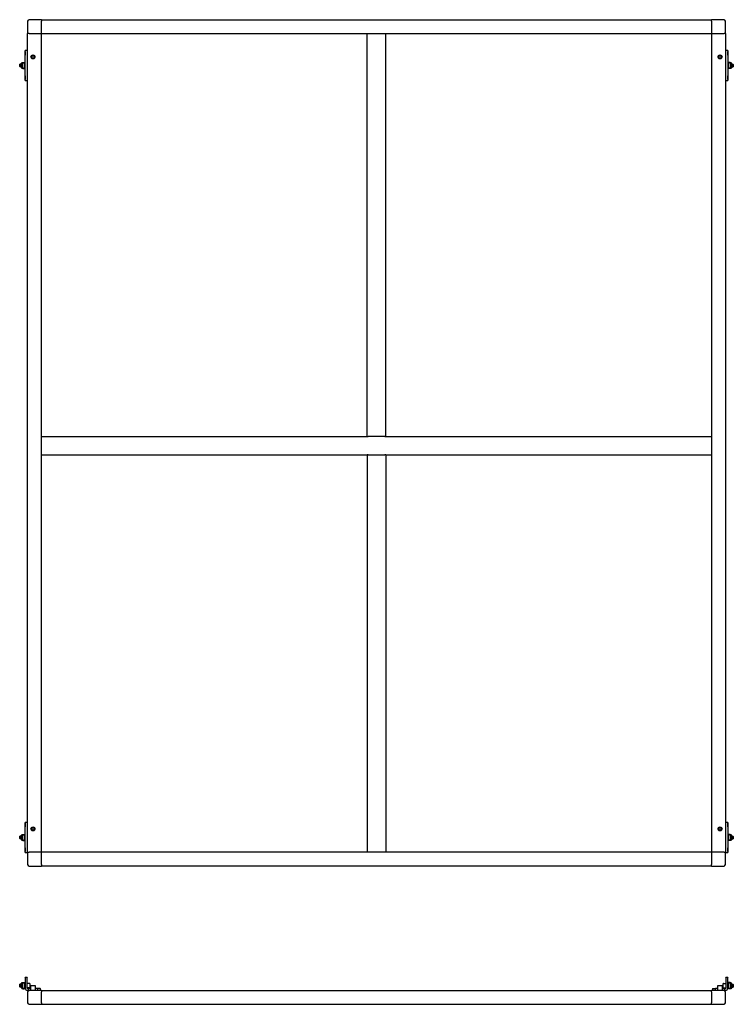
# Model space of a CAD drawing. Header units: millimetres. Extents: x 374 to 1908, y 463 to 2580.
import ezdxf

# ---------------------------------------------------------------- set-up
doc = ezdxf.new("R2010")
doc.units = ezdxf.units.MM
doc.header["$LTSCALE"] = 10
doc.layers.add('VISIBILE', color=7, linetype='Continuous', lineweight=30)

msp = doc.modelspace()

# ---------------------------------------------------------------- linework, layer by layer
at = {"layer": 'VISIBILE'}
for p, q in [((391.4, 2576.8), (391.4, 2549.8)), ((421.4, 2579.8), (394.4, 2579.8)), ((421.4, 2579.8), (421.4, 2576.8)), ((421.4, 2579.8), (1861.4, 2579.8)), ((421.4, 2579.8), (421.4, 2576.8)), ((421.4, 2550.5), (421.4, 2576.8)), ((421.4, 2552.8), (421.4, 2576.8)), ((1861.4, 2576.8), (1861.4, 2579.8)), ((1888.4, 2579.8), (1861.4, 2579.8)), ((1861.4, 2576.8), (1861.4, 2579.8)), ((1861.4, 2576.8), (1861.4, 2550.5)), ((1861.4, 2576.8), (1861.4, 2552.8)), ((1891.4, 2549.8), (1891.4, 2576.8)), ((394.4, 2549.8), (391.4, 2549.8)), ((394.4, 2549.8), (391.4, 2549.8)), ((391.4, 789.8), (391.4, 2549.8)), ((394.4, 2549.8), (420.7, 2549.8)), ((394.4, 2549.8), (418.4, 2549.8)), ((420.7, 2550.5), (421.4, 2550.5)), ((420.7, 2550.5), (421.4, 2549.8)), ((420.7, 2549.8), (420.7, 2550.5)), ((421.4, 2549.8), (420.7, 2549.8)), ((421.4, 2550.5), (421.4, 2549.8)), ((421.4, 789.8), (421.4, 2549.8)), ((421.4, 2549.8), (1861.4, 2549.8)), ((1121.4, 1683.8), (1121.4, 2549.8)), ((1123.4, 2549.8), (1159.4, 2549.8)), ((1161.4, 1683.8), (1161.4, 2549.8)), ((1861.4, 2549.8), (1861.4, 2550.5)), ((1862.1, 2550.5), (1861.4, 2549.8)), ((1861.4, 2550.5), (1862.1, 2550.5)), ((1862.1, 2549.8), (1861.4, 2549.8)), ((1861.4, 2549.8), (1861.4, 789.8)), ((1862.1, 2550.5), (1862.1, 2549.8)), ((1862.1, 2549.8), (1888.4, 2549.8)), ((1864.4, 2549.8), (1888.4, 2549.8)), ((1891.4, 2549.8), (1888.4, 2549.8)), ((1891.4, 2549.8), (1888.4, 2549.8)), ((1891.4, 2549.8), (1891.4, 789.8)), ((385.9, 2511.7), (385.9, 2503.8)), ((386.4, 2511.7), (385.9, 2511.7)), ((386.4, 2503.8), (385.9, 2503.8)), ((386.4, 2448.8), (386.4, 2513.8)), ((390.9, 2513.8), (386.4, 2513.8)), ((390.9, 2513.8), (391.4, 2513.8)), ((400.5, 2500.8), (401.9, 2502.2)), ((400.5, 2498.8), (400.5, 2500.8)), ((401.9, 2497.3), (400.5, 2498.8)), ((401.9, 2502.2), (403.9, 2502.2)), ((403.9, 2502.2), (405.3, 2500.8)), ((405.3, 2498.8), (403.9, 2497.3)), ((405.3, 2500.8), (405.3, 2498.8)), ((1877.5, 2500.8), (1878.9, 2502.2)), ((1877.5, 2498.8), (1877.5, 2500.8)), ((1878.9, 2497.3), (1877.5, 2498.8)), ((1878.9, 2502.2), (1880.9, 2502.2)), ((1880.9, 2502.2), (1882.3, 2500.8)), ((1882.3, 2498.8), (1880.9, 2497.3)), ((1882.3, 2500.8), (1882.3, 2498.8)), ((1891.4, 2513.8), (1891.9, 2513.8)), ((1896.4, 2513.8), (1891.9, 2513.8)), ((1896.4, 2513.8), (1896.4, 2448.8)), ((1896.4, 2511.7), (1896.9, 2511.7)), ((1896.4, 2503.8), (1896.9, 2503.8)), ((1896.9, 2503.8), (1896.9, 2511.7)), ((374.4, 2483.6), (375, 2484.3)), ((374.4, 2478.9), (374.4, 2483.6)), ((374.4, 2478.9), (375, 2478.3)), ((375, 2484.3), (375, 2478.3)), ((378.4, 2484.3), (375, 2484.3)), ((378.4, 2478.3), (375, 2478.3)), ((378.4, 2486.2), (379.5, 2487.8)), ((378.4, 2476.3), (378.4, 2486.2)), ((379.5, 2487.8), (381.3, 2487.8)), ((381.3, 2487.8), (384.4, 2487.8)), ((384.4, 2474.8), (384.4, 2487.8)), ((386.4, 2484.3), (384.4, 2484.3)), ((386.4, 2478.3), (384.4, 2478.3)), ((403.9, 2497.3), (401.9, 2497.3)), ((1880.9, 2497.3), (1878.9, 2497.3)), ((1896.4, 2484.3), (1898.4, 2484.3)), ((1896.4, 2478.3), (1898.4, 2478.3)), ((1901.4, 2487.8), (1898.4, 2487.8)), ((1898.4, 2487.8), (1898.4, 2474.8)), ((1901.4, 2487.8), (1903.3, 2487.8)), ((1904.4, 2486.2), (1903.3, 2487.8)), ((1904.4, 2486.2), (1904.4, 2476.3)), ((1904.4, 2484.3), (1907.8, 2484.3)), ((1904.4, 2478.3), (1907.8, 2478.3)), ((1907.8, 2478.3), (1907.8, 2484.3)), ((1908.4, 2483.6), (1907.8, 2484.3)), ((1908.4, 2478.9), (1907.8, 2478.3)), ((1908.4, 2483.6), (1908.4, 2478.9)), ((378.4, 2476.3), (379.5, 2474.8)), ((381.3, 2474.8), (379.5, 2474.8)), ((381.3, 2474.8), (384.4, 2474.8)), ((385.9, 2458.7), (385.9, 2450.8)), ((386.4, 2458.7), (385.9, 2458.7)), ((1896.4, 2458.7), (1896.9, 2458.7)), ((1896.9, 2450.8), (1896.9, 2458.7)), ((1901.4, 2474.8), (1898.4, 2474.8)), ((1903.3, 2474.8), (1901.4, 2474.8)), ((1904.4, 2476.3), (1903.3, 2474.8)), ((386.4, 2450.8), (385.9, 2450.8)), ((386.4, 2448.8), (390.9, 2448.8)), ((391.4, 2448.8), (390.9, 2448.8)), ((1891.9, 2448.8), (1891.4, 2448.8)), ((1891.9, 2448.8), (1896.4, 2448.8)), ((1896.4, 2450.8), (1896.9, 2450.8)), ((421.4, 1683.8), (1121.4, 1683.8)), ((421.4, 1645.8), (421.4, 1681.8)), ((1121.4, 1683.8), (1123.4, 1683.8)), ((1159.4, 1683.8), (1123.4, 1683.8)), ((1159.4, 1683.8), (1161.4, 1683.8)), ((1161.4, 1683.8), (1861.4, 1683.8)), ((1861.4, 1681.8), (1861.4, 1645.8)), ((421.4, 1643.8), (1121.4, 1643.8)), ((1123.4, 1643.8), (1121.4, 1643.8)), ((1121.4, 1643.8), (1121.4, 789.8)), ((1123.4, 1643.8), (1159.4, 1643.8)), ((1161.4, 1643.8), (1159.4, 1643.8)), ((1161.4, 1643.8), (1861.4, 1643.8)), ((1161.4, 1643.8), (1161.4, 789.8)), ((385.9, 851.7), (385.9, 843.8)), ((386.4, 851.7), (385.9, 851.7)), ((386.4, 788.8), (386.4, 853.8)), ((390.9, 853.8), (386.4, 853.8)), ((390.9, 853.8), (391.4, 853.8)), ((1891.4, 853.8), (1891.9, 853.8)), ((1896.4, 853.8), (1891.9, 853.8)), ((1896.4, 853.8), (1896.4, 788.8)), ((1896.4, 851.7), (1896.9, 851.7)), ((1896.9, 843.8), (1896.9, 851.7)), ((378.4, 826.2), (379.5, 827.8)), ((378.4, 816.3), (378.4, 826.2)), ((379.5, 827.8), (381.3, 827.8)), ((381.3, 827.8), (384.4, 827.8)), ((384.4, 814.8), (384.4, 827.8)), ((386.4, 843.8), (385.9, 843.8)), ((400.5, 840.8), (401.9, 842.2)), ((400.5, 838.8), (400.5, 840.8)), ((401.9, 837.3), (400.5, 838.8)), ((401.9, 842.2), (403.9, 842.2)), ((403.9, 837.3), (401.9, 837.3)), ((403.9, 842.2), (405.3, 840.8)), ((405.3, 838.8), (403.9, 837.3)), ((405.3, 840.8), (405.3, 838.8)), ((1877.5, 840.8), (1878.9, 842.2)), ((1877.5, 838.8), (1877.5, 840.8)), ((1878.9, 837.3), (1877.5, 838.8)), ((1878.9, 842.2), (1880.9, 842.2)), ((1880.9, 837.3), (1878.9, 837.3)), ((1880.9, 842.2), (1882.3, 840.8)), ((1882.3, 838.8), (1880.9, 837.3)), ((1882.3, 840.8), (1882.3, 838.8)), ((1896.4, 843.8), (1896.9, 843.8)), ((1901.4, 827.8), (1898.4, 827.8)), ((1898.4, 827.8), (1898.4, 814.8)), ((1901.4, 827.8), (1903.3, 827.8)), ((1904.4, 826.2), (1903.3, 827.8)), ((1904.4, 826.2), (1904.4, 816.3)), ((374.4, 823.6), (375, 824.3)), ((374.4, 818.9), (374.4, 823.6)), ((374.4, 818.9), (375, 818.3)), ((375, 824.3), (375, 818.3)), ((378.4, 824.3), (375, 824.3)), ((378.4, 818.3), (375, 818.3)), ((378.4, 816.3), (379.5, 814.8)), ((381.3, 814.8), (379.5, 814.8)), ((381.3, 814.8), (384.4, 814.8)), ((386.4, 824.3), (384.4, 824.3)), ((386.4, 818.3), (384.4, 818.3)), ((1896.4, 824.3), (1898.4, 824.3)), ((1896.4, 818.3), (1898.4, 818.3)), ((1901.4, 814.8), (1898.4, 814.8)), ((1903.3, 814.8), (1901.4, 814.8)), ((1904.4, 816.3), (1903.3, 814.8)), ((1904.4, 824.3), (1907.8, 824.3)), ((1904.4, 818.3), (1907.8, 818.3)), ((1907.8, 818.3), (1907.8, 824.3)), ((1908.4, 823.6), (1907.8, 824.3)), ((1908.4, 818.9), (1907.8, 818.3)), ((1908.4, 823.6), (1908.4, 818.9)), ((385.9, 798.7), (385.9, 790.8)), ((386.4, 798.7), (385.9, 798.7)), ((386.4, 790.8), (385.9, 790.8)), ((386.4, 788.8), (390.9, 788.8)), ((391.4, 788.8), (390.9, 788.8)), ((391.4, 789.8), (394.4, 789.8)), ((391.4, 789.8), (391.4, 762.8)), ((391.4, 789.8), (394.4, 789.8)), ((420.7, 789.8), (394.4, 789.8)), ((418.4, 789.8), (394.4, 789.8)), ((420.7, 789.8), (421.4, 789.8)), ((420.7, 789), (420.7, 789.8)), ((420.7, 789), (421.4, 789.8)), ((421.4, 789), (420.7, 789)), ((421.4, 789.8), (421.4, 789)), ((1861.4, 789.8), (421.4, 789.8)), ((421.4, 762.8), (421.4, 789)), ((421.4, 762.8), (421.4, 786.8)), ((1159.4, 789.8), (1123.4, 789.8)), ((1861.4, 789), (1861.4, 789.8)), ((1861.4, 789.8), (1862.1, 789.8)), ((1862.1, 789), (1861.4, 789.8)), ((1861.4, 789), (1861.4, 762.8)), ((1862.1, 789), (1861.4, 789)), ((1861.4, 786.8), (1861.4, 762.8)), ((1888.4, 789.8), (1862.1, 789.8)), ((1862.1, 789.8), (1862.1, 789)), ((1888.4, 789.8), (1864.4, 789.8)), ((1888.4, 789.8), (1891.4, 789.8)), ((1888.4, 789.8), (1891.4, 789.8)), ((1891.4, 762.8), (1891.4, 789.8)), ((1891.9, 788.8), (1891.4, 788.8)), ((1891.9, 788.8), (1896.4, 788.8)), ((1896.4, 798.7), (1896.9, 798.7)), ((1896.4, 790.8), (1896.9, 790.8)), ((1896.9, 790.8), (1896.9, 798.7)), ((421.4, 762.8), (421.4, 759.8)), ((421.4, 762.8), (421.4, 759.8)), ((1861.4, 759.8), (1861.4, 762.8)), ((1861.4, 759.8), (1861.4, 762.8)), ((394.4, 759.8), (421.4, 759.8)), ((1861.4, 759.8), (421.4, 759.8)), ((1861.4, 759.8), (1888.4, 759.8)), ((378.4, 507.6), (379.5, 509.1)), ((379.5, 509.1), (381.3, 509.1)), ((381.3, 509.1), (384.4, 509.1)), ((384.4, 496.1), (384.4, 509.1)), ((390.4, 520.5), (386.4, 520.5)), ((386.4, 519.5), (386.4, 520.5)), ((386.4, 519.5), (386.4, 497)), ((390.4, 520.5), (390.4, 519.5)), ((390.4, 497), (390.4, 519.5)), ((1892.4, 519.5), (1892.4, 520.5)), ((1896.4, 520.5), (1892.4, 520.5)), ((1892.4, 519.5), (1892.4, 497)), ((1896.4, 520.5), (1896.4, 519.5)), ((1896.4, 497), (1896.4, 519.5)), ((1901.4, 509.1), (1898.4, 509.1)), ((1898.4, 509.1), (1898.4, 496.1)), ((1901.4, 509.1), (1903.3, 509.1)), ((1904.4, 507.6), (1903.3, 509.1)), ((374.4, 505), (375, 505.6)), ((374.4, 500.2), (374.4, 505)), ((374.4, 500.2), (375, 499.6)), ((375, 505.6), (375, 499.6)), ((378.4, 505.6), (375, 505.6)), ((378.4, 499.6), (375, 499.6)), ((378.4, 497.7), (378.4, 507.6)), ((378.4, 497.7), (379.5, 496.1)), ((381.3, 496.1), (379.5, 496.1)), ((381.3, 496.1), (384.4, 496.1)), ((385.9, 505.6), (384.4, 505.6)), ((385.9, 499.6), (384.4, 499.6)), ((385.9, 506.6), (385.9, 498.7)), ((386.4, 506.6), (385.9, 506.6)), ((386.4, 498.7), (385.9, 498.7)), ((395.8, 507.6), (390.4, 507.6)), ((395.8, 497.6), (390.4, 497.6)), ((393.3, 496.5), (390.9, 496.5)), ((390.9, 492.5), (393.3, 492.5)), ((391.4, 489.5), (391.4, 465.5)), ((397.3, 496.5), (393.3, 496.5)), ((393.3, 492.5), (393.3, 496.5)), ((393.3, 492.5), (394.4, 492.5)), ((421.4, 492.5), (394.4, 492.5)), ((396.4, 507), (396.4, 498.2)), ((397.7, 496.5), (397.3, 496.5)), ((397.3, 492.5), (397.3, 496.5)), ((397.7, 502.5), (397.7, 492.5)), ((408.1, 502.5), (397.7, 502.5)), ((408.1, 492.5), (408.1, 502.5)), ((408.5, 496.5), (408.1, 496.5)), ((408.5, 492.5), (408.5, 496.5)), ((412.5, 496.5), (408.5, 496.5)), ((418.4, 496.5), (412.5, 496.5)), ((412.5, 496.5), (412.5, 492.5)), ((418.4, 496.5), (419.4, 496.5)), ((419.4, 492.5), (419.4, 496.5)), ((421.4, 492.5), (421.4, 489.5)), ((421.4, 492.5), (1861.4, 492.5)), ((421.4, 492.5), (421.4, 489.5)), ((421.4, 465.5), (421.4, 489.5)), ((421.4, 465.5), (421.4, 489.5)), ((1861.4, 489.5), (1861.4, 492.5)), ((1888.4, 492.5), (1861.4, 492.5)), ((1861.4, 489.5), (1861.4, 492.5)), ((1861.4, 489.5), (1861.4, 465.5)), ((1861.4, 489.5), (1861.4, 465.5)), ((1863.4, 496.5), (1864.4, 496.5)), ((1863.4, 496.5), (1863.4, 492.5)), ((1864.4, 496.5), (1870.3, 496.5)), ((1874.3, 496.5), (1870.3, 496.5)), ((1870.3, 492.5), (1870.3, 496.5)), ((1874.7, 496.5), (1874.3, 496.5)), ((1874.3, 496.5), (1874.3, 492.5)), ((1885.1, 502.5), (1874.7, 502.5)), ((1874.7, 502.5), (1874.7, 492.5)), ((1885.1, 492.5), (1885.1, 502.5)), ((1885.5, 496.5), (1885.1, 496.5)), ((1885.5, 496.5), (1885.5, 492.5)), ((1889.5, 496.5), (1885.5, 496.5)), ((1886.4, 498.2), (1886.4, 507)), ((1887, 507.6), (1892.4, 507.6)), ((1887, 497.6), (1892.4, 497.6)), ((1888.4, 492.5), (1889.5, 492.5)), ((1889.5, 496.5), (1891.9, 496.5)), ((1889.5, 496.5), (1889.5, 492.5)), ((1889.5, 492.5), (1891.9, 492.5)), ((1891.4, 465.5), (1891.4, 489.5)), ((1896.4, 506.6), (1896.9, 506.6)), ((1896.4, 498.7), (1896.9, 498.7)), ((1896.9, 498.7), (1896.9, 506.6)), ((1896.9, 505.6), (1898.4, 505.6)), ((1896.9, 499.6), (1898.4, 499.6)), ((1901.4, 496.1), (1898.4, 496.1)), ((1903.3, 496.1), (1901.4, 496.1)), ((1904.4, 497.7), (1903.3, 496.1)), ((1904.4, 507.6), (1904.4, 497.7)), ((1904.4, 505.6), (1907.8, 505.6)), ((1904.4, 499.6), (1907.8, 499.6)), ((1907.8, 499.6), (1907.8, 505.6)), ((1908.4, 505), (1907.8, 505.6)), ((1908.4, 500.2), (1907.8, 499.6)), ((1908.4, 505), (1908.4, 500.2)), ((394.4, 462.5), (421.4, 462.5)), ((421.4, 465.5), (421.4, 462.5)), ((421.4, 465.5), (421.4, 462.5)), ((421.4, 462.5), (1861.4, 462.5)), ((1861.4, 462.5), (1861.4, 465.5)), ((1861.4, 462.5), (1861.4, 465.5)), ((1861.4, 462.5), (1888.4, 462.5))]:
    msp.add_line(p, q, dxfattribs=at)
for centre, radius in [((402.9, 2499.8), 4.25), ((402.9, 2499.8), 4), ((402.9, 2499.8), 3), ((1879.9, 2499.8), 4.25), ((1879.9, 2499.8), 4), ((1879.9, 2499.8), 3), ((402.9, 839.8), 4.25), ((402.9, 839.8), 4), ((402.9, 839.8), 3), ((1879.9, 839.8), 4.25), ((1879.9, 839.8), 4), ((1879.9, 839.8), 3)]:
    msp.add_circle(centre, radius, dxfattribs=at)
for centre, radius, start, end in [((394.4, 2576.8), 3, 90, 180), ((1888.4, 2576.8), 3, 0, 90), ((394.4, 762.8), 3, 180, 270), ((1888.4, 762.8), 3, 270, 0), ((390.9, 497), 4.5, 180, 270), ((390.9, 497), 0.5, 180, 270), ((394.4, 489.5), 3, 90, 180), ((395.8, 507), 0.6, 0, 90), ((395.8, 498.2), 0.6, 270, 0), ((1887, 507), 0.6, 90, 180), ((1887, 498.2), 0.6, 180, 270), ((1888.4, 489.5), 3, 0, 90), ((1891.9, 497), 4.5, 270, 0), ((1891.9, 497), 0.5, 270, 0), ((394.4, 465.5), 3, 180, 270), ((1888.4, 465.5), 3, 270, 0)]:
    msp.add_arc(centre, radius, start, end, dxfattribs=at)
for points, weights in [([(381.3, 2487.8), (379.5, 2483.9), (379.5, 2481.3)], [1.36716999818, 1.65032017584, 1.65032017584]), ([(379.5, 2481.3), (379.5, 2478.6), (381.3, 2474.8)], [1.65032017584, 1.65032017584, 1.36716999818]), ([(1903.3, 2481.3), (1903.3, 2483.9), (1901.4, 2487.8)], [1.65032017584, 1.65032017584, 1.36716999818]), ([(1901.4, 2474.8), (1903.3, 2478.6), (1903.3, 2481.3)], [1.36716999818, 1.65032017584, 1.65032017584]), ([(381.3, 827.8), (379.5, 823.9), (379.5, 821.3)], [1.36716999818, 1.65032017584, 1.65032017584]), ([(1903.3, 821.3), (1903.3, 823.9), (1901.4, 827.8)], [1.65032017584, 1.65032017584, 1.36716999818]), ([(379.5, 821.3), (379.5, 818.6), (381.3, 814.8)], [1.65032017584, 1.65032017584, 1.36716999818]), ([(1901.4, 814.8), (1903.3, 818.6), (1903.3, 821.3)], [1.36716999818, 1.65032017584, 1.65032017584]), ([(381.3, 509.1), (378.1, 502.6), (381.3, 496.1)], [1.36716999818, 1.9334703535, 1.36716999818]), ([(1901.4, 496.1), (1904.6, 502.6), (1901.4, 509.1)], [1.36716999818, 1.9334703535, 1.36716999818])]:
    msp.add_rational_spline(points, weights, degree=2, dxfattribs=at)

doc.saveas('drawing.dxf')
